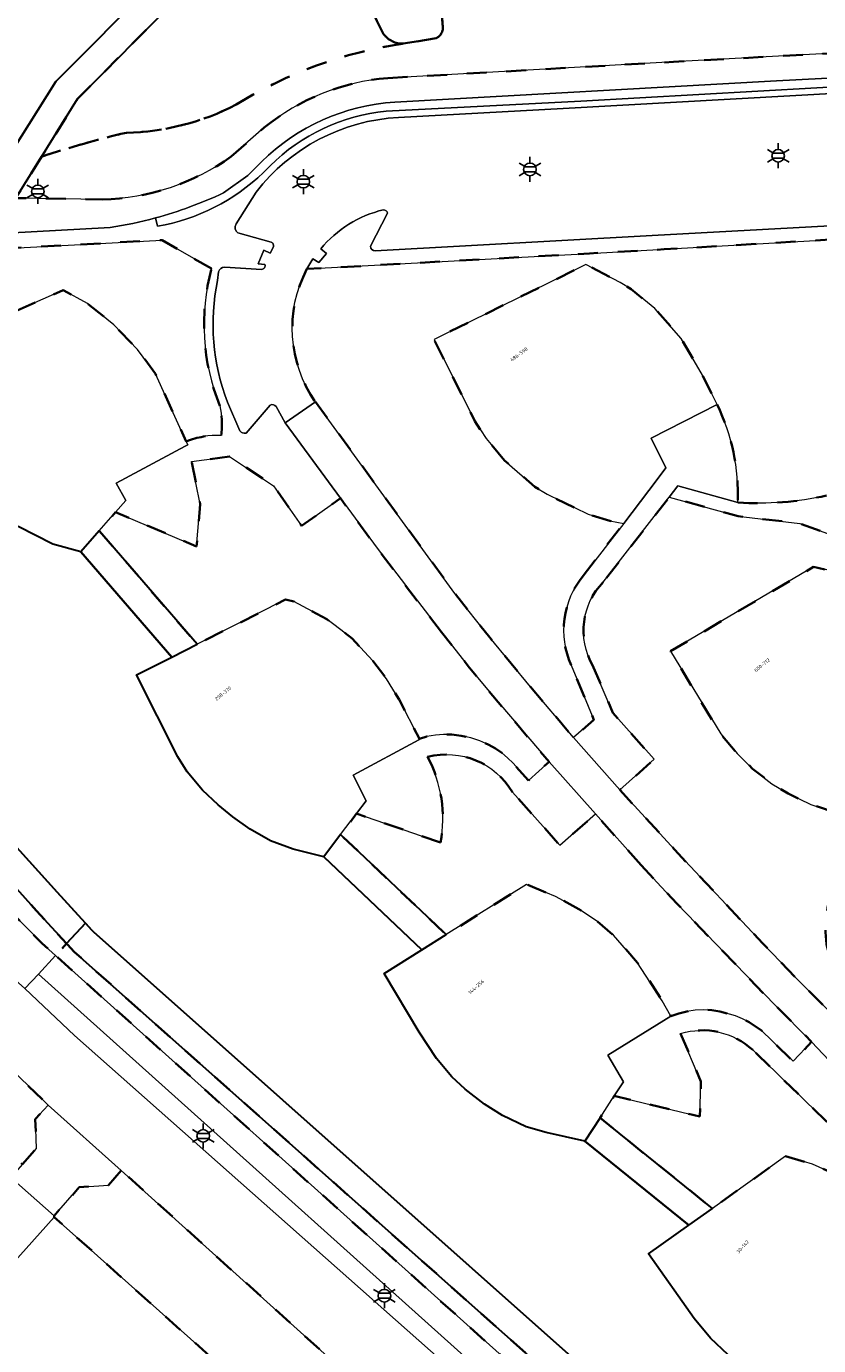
# Model space of a CAD drawing. Extents: x 105780 to 185197, y 477999 to 525027.
# Tile 53 of 256: x 106656 to 106736, y 478647 to 478780. Entities that reach past the tile are written whole.
import ezdxf
from ezdxf.enums import TextEntityAlignment as Align

# ---------------------------------------------------------------- set-up
doc = ezdxf.new("R2010")
doc.units = 0
doc.linetypes.add('XX-HIDDEN', pattern=[4, 2, -2])
for name, color, linetype, lineweight in [('B-GV-GR-HAAG_01-G', 252, 'GR-HAAG1', 13), ('B-GV-GR-MATERIAALGRENS-G', 252, 'XX-HIDDEN', 35), ('B-RO-IE-MEUBILAIR_WEGMEUBILAIR-S', 252, 'Continuous', 25), ('B-WE-GW-WATERGANG_SLOOT_INSTEEK-G', 252, 'Continuous', 30), ('B-XX-KG-KADASTRAAL_BEBOUWING-G', 252, 'Continuous', 20), ('B1-WE-OG-BEBOUWING-T18', 7, 'Continuous', 18), ('B1-WE-OG-TERREIN_ERF-GV', 252, 'Continuous', 18), ('B1-WE-VH-VERHARDING_ASFALT-GV', 252, 'Continuous', 18), ('B1-WE-VH-VERHARDING_BETONSTRAATSTEEN-GV', 252, 'Continuous', 18), ('B1-WE-VH-VERHARDING_HALFVERHARDING_SCHELP-GV', 252, 'Continuous', 18), ('B1-WE-VH-VERHARDING_TEGEL-GV', 252, 'Continuous', 18)]:
    doc.layers.add(name, color=color, linetype=linetype, lineweight=lineweight)
doc.styles.add('NLCS-ISO', font='NLCS-ISO.ttf')
doc.styles.add('NLCS-ISO-M200-T18', font='NLCS-ISO.ttf', dxfattribs={"height": 0.36})
doc.linetypes.add('GR-HAAG1', pattern='A,6,[176,NLCS.shx,S=0.125,R=0,X=0,Y=0],-2', length=8)

# ---------------------------------------------------------------- blocks, each defined once
blk = doc.blocks.new('B-SIE-WEG_LICHTMAST-SO')
at = {"ltscale": 0.1}
for p, q in [((-1.1, 0.63), (-2.19, 1.27)), ((0, 1.27), (0, 2.53)), ((1.1, 0.63), (2.19, 1.27)), ((-1.1, -0.63), (-2.19, -1.27)), ((0, -1.27), (0, -2.53)), ((1.1, -0.63), (2.19, -1.27))]:
    blk.add_line(p, q, dxfattribs=at)
at = {"flags": 128}
for points in [[(-1.16, 0.5), (1.16, 0.5)], [(-1.16, -0.5), (1.16, -0.5)]]:
    blk.add_lwpolyline(points, dxfattribs=at)
at = {"ltscale": 0.1}
blk.add_circle((0, 0), 1.27, dxfattribs=at)
at = {"style": 'NLCS-ISO'}
blk.add_attdef('TYPE', text='', height=1.8, dxfattribs=at).set_placement((0, 2.53), align=Align.BOTTOM_CENTER)

msp = doc.modelspace()

# ---------------------------------------------------------------- linework, layer by layer
at = {"layer": 'B-GV-GR-HAAG_01-G', "flags": 128}
msp.add_lwpolyline([(106657.029, 478684.4), (106655.673, 478682.942), (106660.673, 478678.191), (106705.179, 478638.781), (106710.638, 478633.947), (106711.829, 478635.243)], close=True, dxfattribs=at)
at = {"layer": 'B-GV-GR-MATERIAALGRENS-G', "flags": 128}
for points in [[(106690.502, 478802.438), (106660.996, 478772.792), (106657.365, 478766.939)], [(106697.466, 478785.383), (106697.885, 478780.026)], [(106697.885, 478780.026), (106697.466, 478785.383)], [(106692.315, 478774.878), (106721.182, 478776.516), (106754.265, 478778.313), (106779.011, 478779.774)], [(106697.215, 478778.92), (106693.893, 478778.355)], [(106693.893, 478778.355), (106697.215, 478778.92)], [(106676.509, 478766.959), (106679.844, 478769.883)], [(106657.365, 478766.939), (106654.863, 478762.906), (106654.732, 478762.763), (106663.496, 478762.613)], [(106674.514, 478755.64), (106669.552, 478758.519), (106649.887, 478757.483), (106649.688, 478757.266), (106648.18, 478754.945), (106649.85, 478749.183), (106659.546, 478753.47), (106661.999, 478752.105), (106664.668, 478749.96), (106667.054, 478747.47), (106668.846, 478745.022), (106671.969, 478738.192)], [(106745.498, 478759.064), (106720.238, 478757.589), (106712.702, 478757.175), (106684.152, 478755.604)], [(106645.349, 478699.785), (106657.421, 478687.486), (106658.771, 478686.275), (106659.89, 478687.479), (106656.855, 478690.801), (106653.089, 478694.958), (106649.342, 478699.131), (106645.612, 478703.32), (106642.14, 478707.254), (106638.686, 478711.204), (106635.247, 478715.167), (106622.204, 478730.795), (106611.534, 478743.547), (106623.307, 478755.894), (106622.806, 478755.863), (106622.181, 478755.824)], [(106704.129, 478736.274), (106702.252, 478738.472), (106701.126, 478740.24), (106696.993, 478748.481), (106712.339, 478756.06), (106715.81, 478754.243), (106716.915, 478753.563), (106719.295, 478751.612), (106721.961, 478748.591), (106724.122, 478744.885), (106725.582, 478741.926)], [(106685.016, 478742.173), (106699.113, 478722.83), (106702.621, 478718.385), (106706.73, 478713.4), (106711.098, 478708.279), (106713.143, 478710.081), (106710.852, 478715.593)], [(106712.044, 478724.614), (106716.153, 478729.912), (106714.761, 478730.176), (106712.557, 478730.844), (106708.41, 478732.851), (106707.168, 478733.614), (106704.129, 478736.274)], [(106743.532, 478726.45), (106733.938, 478729.918), (106727.716, 478730.628), (106720.751, 478732.564), (106714.088, 478723.991)], [(106741.434, 478700.005), (106738.349, 478700.452), (106735.058, 478701.538), (106732.754, 478702.637), (106731.131, 478703.619), (106729.176, 478705.14), (106727.617, 478706.676), (106725.948, 478708.653), (106720.881, 478717.005), (106735.32, 478725.512), (106737.407, 478725.06), (106739.624, 478724.035), (106741.679, 478722.695), (106742.794, 478721.852), (106744.364, 478720.459), (106745.756, 478718.973), (106746.904, 478717.491), (106748.198, 478715.479), (106749.865, 478712.625)], [(106713.016, 478715.599), (106715.057, 478710.768), (106719.227, 478706.093), (106715.769, 478703.007), (106721.289, 478696.972), (106730.203, 478687.498), (106733.793, 478683.77), (106737.456, 478680.115), (106739.428, 478682.155), (106738.601, 478683.038), (106737.895, 478684.021), (106737.324, 478685.088), (106736.898, 478686.221), (106736.631, 478687.418), (106736.543, 478688.642), (106736.597, 478689.865), (106736.749, 478691.08), (106736.956, 478692.016), (106737.258, 478692.925), (106737.643, 478693.802), (106738.097, 478694.646), (106741.434, 478700.005)], [(106717.901, 478695.408), (106713.291, 478700.568), (106709.708, 478697.404), (106704.912, 478702.781)], [(106697.646, 478697.687), (106689.162, 478700.603), (106687.563, 478698.483), (106698.217, 478688.389), (106706.342, 478693.458), (106709.265, 478692.236), (106711.61, 478690.966), (106713.518, 478689.697), (106715.106, 478688.326), (106717.562, 478685.545), (106720.037, 478681.717), (106720.924, 478680.143), (106721.72, 478680.427), (106722.54, 478680.633), (106723.377, 478680.757), (106724.222, 478680.801), (106725.045, 478680.761), (106725.86, 478680.634), (106727.443, 478680.181), (106728.141, 478679.892), (106728.814, 478679.547), (106730.068, 478678.705), (106733.257, 478675.593), (106735.138, 478677.577), (106731.411, 478681.293), (106721.514, 478691.527), (106719.931, 478693.228), (106717.901, 478695.408)], [(106622.683, 478694.829), (106646.602, 478673.183), (106655.427, 478665.197), (106656.822, 478666.783), (106656.714, 478669.758), (106658.031, 478671.158), (106654.811, 478674.301), (106652.693, 478674.191), (106649.876, 478676.705), (106635.113, 478689.891)], [(106754.407, 478635.461), (106753.528, 478634.355), (106747.145, 478626.691), (106739.114, 478616.937), (106660.638, 478686.66), (106659.89, 478687.479), (106658.771, 478686.275), (106739.215, 478614.101), (106749.087, 478624.956), (106750.617, 478626.541), (106757.139, 478633.329)], [(106721.898, 478678.395), (106723.959, 478673.561), (106723.849, 478670.014), (106715.205, 478672.103), (106713.762, 478669.88), (106725.107, 478660.745), (106732.507, 478666.024), (106735.219, 478665.216), (106737.991, 478663.974), (106740.907, 478662.09), (106742.983, 478660.272), (106744.424, 478658.667), (106745.57, 478657.205), (106747.794, 478654.093), (106741.641, 478649.661), (106743.633, 478646.962), (106743, 478645.818), (106746.853, 478642.545), (106747.241, 478642.214), (106747.271, 478642.186), (106750.376, 478645.619), (106750.039, 478645.9), (106750.232, 478646.875), (106749.166, 478648.443), (106750.915, 478649.713), (106749.813, 478651.368), (106756.054, 478654.951), (106754.834, 478657.299), (106756.11, 478658.813), (106755.847, 478659.048), (106749.297, 478664.566), (106747.161, 478666.44), (106740.219, 478672.733), (106736.914, 478669.248), (106729.185, 478676.747)], [(106665.403, 478664.58), (106664.129, 478663.087), (106661.168, 478662.896), (106658.615, 478659.981), (106658.644, 478659.846), (106682.083, 478638.914), (106689.356, 478632.401), (106677.154, 478618.44), (106679.181, 478616.645), (106682.991, 478616.982), (106684.471, 478615.676), (106692.535, 478624.673)], [(106691.37, 478641.154), (106665.403, 478664.58)]]:
    msp.add_lwpolyline(points, dxfattribs=at)
for points in [[(106690.502, 478802.438, 0.2248628), (106691.899, 478779.317)], [(106691.899, 478779.317, -0.2248628), (106690.502, 478802.438)], [(106697.885, 478780.026, -0.3151229), (106697.215, 478778.92)], [(106697.215, 478778.92, 0.3151229), (106697.885, 478780.026)], [(106693.893, 478778.355, 0.1024051), (106677.016, 478772.201)], [(106677.016, 478772.201, -0.1024051), (106693.893, 478778.355)], [(106691.899, 478779.317, 0.2428254), (106693.893, 478778.355)], [(106693.893, 478778.355, -0.2428254), (106691.899, 478779.317)], [(106679.844, 478769.883, -0.1511507), (106692.315, 478774.878)], [(106677.016, 478772.201, -0.114802), (106665.917, 478769.359)], [(106665.917, 478769.359, 0.114802), (106677.016, 478772.201)], [(106665.917, 478769.359, 0.0247898), (106657.365, 478766.939)], [(106657.365, 478766.939, -0.0247898), (106665.917, 478769.359)], [(106663.496, 478762.613, 0.1495679), (106676.509, 478766.959)], [(106675.359, 478741.787, -0.1633623), (106674.514, 478755.64)], [(106684.152, 478755.604, 0.2799452), (106685.016, 478742.173)], [(106675.5, 478738.794, 0.0865478), (106675.359, 478741.787)], [(106725.582, 478741.926, -0.1224437), (106727.679, 478732.019)], [(106671.969, 478738.192, -0.1035877), (106675.5, 478738.794)], [(106727.679, 478732.019, 0.0714913), (106736.645, 478732.72)], [(106710.852, 478715.593, -0.2851002), (106712.044, 478724.614)], [(106714.088, 478723.991, 0.3338905), (106713.016, 478715.599)], [(106704.912, 478702.781, 0.3325979), (106696.35, 478706.343)], [(106696.35, 478706.343, -0.1712126), (106697.646, 478697.687)], [(106729.185, 478676.747, 0.265974), (106721.898, 478678.395)]]:
    msp.add_lwpolyline(points, format="xyb", dxfattribs=at)
msp.add_lwpolyline([(106697.735, 478718.918), (106691.251, 478727.411), (106687.536, 478732.446), (106683.624, 478729.666), (106680.795, 478733.713), (106676.329, 478736.676), (106672.505, 478736.146), (106673.388, 478731.866), (106673.019, 478727.579), (106664.839, 478731.048), (106663.188, 478729.161), (106673.08, 478717.708), (106682.003, 478722.215), (106682.841, 478722.016), (106686.168, 478720.23), (106688.711, 478718.291), (106690.817, 478716.027), (106692.211, 478714.215), (106693.459, 478712.128), (106695.521, 478708.171), (106696.27, 478708.38), (106697.131, 478708.537), (106697.955, 478708.605), (106698.782, 478708.589), (106699.75, 478708.47), (106700.702, 478708.255), (106701.628, 478707.948), (106702.522, 478707.558), (106703.198, 478707.182), (106703.833, 478706.74), (106704.426, 478706.244), (106704.979, 478705.703), (106706.529, 478703.949), (106708.62, 478705.836), (106702.562, 478712.922), (106700.589, 478715.318)], close=True, dxfattribs=at)
at = {"layer": 'B-WE-GW-WATERGANG_SLOOT_INSTEEK-G', "flags": 128}
for points in [[(106803.41, 478770.821), (106803.224, 478770.995), (106803.708, 478771.022), (106807.236, 478771.22), (106804.115, 478773.292), (106776.291, 478791.764), (106743.489, 478816.755), (106723.003, 478826.477), (106709.144, 478825.331), (106688.508, 478804.404), (106658.793, 478774.547), (106652.563, 478764.679), (106650.225, 478762.651), (106654.22, 478762.871), (106654.863, 478762.906), (106657.365, 478766.939), (106660.996, 478772.792), (106690.502, 478802.438)], [(106652.563, 478764.679), (106658.793, 478774.547), (106688.508, 478804.404)], [(106726.701, 478645.95), (106724.919, 478647.624), (106723.258, 478649.632), (106718.669, 478656.152), (106722.739, 478659.056), (106712.23, 478667.519), (106708.312, 478668.389), (106706.317, 478668.99), (106703.92, 478670.114), (106702.092, 478671.256), (106700.147, 478672.787), (106698.8, 478674.042), (106697.231, 478675.894), (106695.497, 478678.539), (106691.945, 478684.475), (106695.763, 478686.857), (106685.867, 478696.233), (106682.77, 478697.016), (106680.462, 478697.871), (106678.429, 478699.039), (106676.677, 478700.268), (106675.179, 478701.502), (106673.595, 478702.966), (106672.065, 478704.84), (106671.11, 478706.325), (106666.934, 478714.604), (106670.504, 478716.407), (106661.327, 478727.032), (106658.489, 478727.806), (106654.999, 478729.603)], [(106655.168, 478696.833), (106658.926, 478692.685), (106661.048, 478690.363), (106661.803, 478689.536), (106662.427, 478688.853), (106662.607, 478688.656), (106738.8, 478620.961), (106745.389, 478628.259), (106752.028, 478635.612), (106750.83, 478636.631)]]:
    msp.add_lwpolyline(points, dxfattribs=at)
for points in [[(106640.797, 478713.043), (106637.364, 478716.999), (106633.942, 478720.966), (106629.379, 478726.286), (106624.833, 478731.618), (106620.307, 478736.966), (106615.725, 478742.422), (106611.534, 478743.547), (106622.204, 478730.795), (106635.247, 478715.167), (106638.686, 478711.204), (106642.14, 478707.254), (106645.612, 478703.32), (106649.342, 478699.131), (106653.089, 478694.958), (106656.855, 478690.801), (106659.89, 478687.479), (106661.803, 478689.536), (106661.048, 478690.363), (106658.926, 478692.685), (106655.168, 478696.833), (106651.429, 478700.997), (106647.707, 478705.177), (106644.244, 478709.102)], [(106663.188, 478729.161), (106661.327, 478727.032), (106670.504, 478716.407), (106673.08, 478717.708)], [(106687.563, 478698.483), (106685.867, 478696.233), (106695.763, 478686.857), (106698.217, 478688.389)], [(106662.607, 478688.656), (106662.427, 478688.853), (106661.803, 478689.536), (106659.89, 478687.479), (106660.638, 478686.66), (106739.114, 478616.937), (106738.8, 478620.961)], [(106713.762, 478669.88), (106712.23, 478667.519), (106722.739, 478659.056), (106725.107, 478660.745)]]:
    msp.add_lwpolyline(points, close=True, dxfattribs=at)
at = {"layer": 'B-XX-KG-KADASTRAAL_BEBOUWING-G', "flags": 128}
for points in [[(106716.153, 478729.912), (106719.53, 478734.357), (106720.415, 478735.522), (106718.933, 478738.52), (106725.582, 478741.926), (106724.122, 478744.885), (106721.961, 478748.591), (106719.295, 478751.612), (106716.915, 478753.563), (106715.81, 478754.243), (106712.339, 478756.06), (106696.993, 478748.481), (106701.126, 478740.24), (106702.252, 478738.472), (106704.129, 478736.274), (106707.168, 478733.614), (106708.41, 478732.851), (106712.557, 478730.844), (106714.761, 478730.176)], [(106649.85, 478749.183), (106646.344, 478747.767), (106643.866, 478746.766), (106645.961, 478741.396), (106647.84, 478737.166), (106649.043, 478735.347), (106650.905, 478733.014), (106652.991, 478731.091), (106654.999, 478729.603), (106658.489, 478727.806), (106661.327, 478727.032), (106663.188, 478729.161), (106664.839, 478731.048), (106665.873, 478732.23), (106664.905, 478733.974), (106671.843, 478737.705), (106672.123, 478737.856), (106671.969, 478738.192), (106668.846, 478745.022), (106667.054, 478747.47), (106664.668, 478749.96), (106661.999, 478752.105), (106659.546, 478753.47)], [(106749.865, 478712.625), (106748.198, 478715.479), (106746.904, 478717.491), (106745.756, 478718.973), (106744.364, 478720.459), (106742.794, 478721.852), (106741.679, 478722.695), (106739.624, 478724.035), (106737.407, 478725.06), (106735.32, 478725.512), (106720.881, 478717.005), (106725.948, 478708.653), (106727.617, 478706.676), (106729.176, 478705.14), (106731.131, 478703.619), (106732.754, 478702.637), (106735.058, 478701.538), (106738.349, 478700.452), (106741.434, 478700.005), (106744.368, 478704.723), (106745.088, 478705.881), (106743.337, 478708.769)], [(106673.08, 478717.708), (106670.504, 478716.407), (106666.934, 478714.604), (106671.11, 478706.325), (106672.065, 478704.84), (106673.595, 478702.966), (106675.179, 478701.502), (106676.677, 478700.268), (106678.429, 478699.039), (106680.462, 478697.871), (106682.77, 478697.016), (106685.867, 478696.233), (106687.563, 478698.483), (106689.162, 478700.603), (106690.136, 478701.895), (106688.813, 478704.486), (106695.472, 478708.055), (106695.521, 478708.171), (106693.459, 478712.128), (106692.211, 478714.215), (106690.817, 478716.027), (106688.711, 478718.291), (106686.168, 478720.23), (106682.841, 478722.016), (106682.003, 478722.215)], [(106698.217, 478688.389), (106695.763, 478686.857), (106691.945, 478684.475), (106695.497, 478678.539), (106697.231, 478675.894), (106698.8, 478674.042), (106700.147, 478672.787), (106702.092, 478671.256), (106703.92, 478670.114), (106706.317, 478668.99), (106708.312, 478668.389), (106712.23, 478667.519), (106713.762, 478669.88), (106715.205, 478672.103), (106716.12, 478673.512), (106714.546, 478676.208), (106720.924, 478680.143), (106720.037, 478681.717), (106717.562, 478685.545), (106715.106, 478688.326), (106713.518, 478689.697), (106711.61, 478690.966), (106709.265, 478692.236), (106706.342, 478693.458)], [(106725.107, 478660.745), (106722.739, 478659.056), (106718.669, 478656.152), (106723.258, 478649.632), (106724.919, 478647.624), (106726.701, 478645.95), (106728.25, 478644.708), (106730.524, 478643.29), (106732.735, 478642.347), (106735.024, 478641.624), (106738.842, 478640.879), (106740.25, 478640.85), (106742.85, 478645.547), (106743, 478645.818), (106743.633, 478646.962), (106741.641, 478649.661), (106747.794, 478654.093), (106745.57, 478657.205), (106744.424, 478658.667), (106742.983, 478660.272), (106740.907, 478662.09), (106737.991, 478663.974), (106735.219, 478665.216), (106732.507, 478666.024)], [(106643.627, 478643.092), (106659.521, 478628.86), (106662.364, 478632.032), (106669.856, 478625.303), (106682.083, 478638.914), (106658.644, 478659.846)]]:
    msp.add_lwpolyline(points, close=True, dxfattribs=at)
at = {"layer": 'B1-WE-OG-TERREIN_ERF-GV', "flags": 128}
msp.add_lwpolyline([(106555.083, 478565.611), (106567.359, 478579.289), (106578.98, 478592.237), (106579.647, 478592.98), (106581.677, 478591.274), (106593.889, 478604.881), (106601.428, 478598.115), (106613.718, 478611.808), (106614.753, 478610.88), (106614.905, 478611.049), (106628.302, 478625.996), (106643.627, 478643.092), (106658.644, 478659.846), (106658.615, 478659.981), (106654.249, 478663.856), (106653.972, 478663.152), (106612.958, 478617.374), (106586.41, 478608.373), (106531.906, 478548.642)], dxfattribs=at)
at = {"layer": 'B1-WE-VH-VERHARDING_ASFALT-GV', "flags": 128}
for points in [[(106779.011, 478779.774), (106754.265, 478778.313), (106721.182, 478776.516), (106692.315, 478774.878)], [(106693.036, 478772.456), (106731.573, 478774.589), (106764.012, 478776.301), (106778.304, 478777.114)], [(106679.844, 478769.883), (106676.509, 478766.959)], [(106675.732, 478763.283), (106678.194, 478765.035), (106679.582, 478766.429)], [(106663.496, 478762.613), (106654.732, 478762.763), (106651.364, 478759.093), (106664.287, 478759.784)], [(106737.456, 478680.115), (106733.793, 478683.77), (106730.203, 478687.498), (106721.289, 478696.972), (106715.769, 478703.007), (106711.098, 478708.279), (106706.73, 478713.4), (106702.621, 478718.385), (106699.113, 478722.83), (106685.016, 478742.173), (106681.971, 478740.082), (106687.536, 478732.446), (106691.251, 478727.411), (106697.735, 478718.918), (106700.589, 478715.318), (106702.562, 478712.922), (106708.62, 478705.836), (106713.291, 478700.568), (106717.901, 478695.408), (106719.931, 478693.228), (106721.514, 478691.527), (106731.411, 478681.293), (106735.138, 478677.577), (106737.488, 478675.08)], [(106692.535, 478624.673), (106705.179, 478638.781), (106660.673, 478678.191), (106655.673, 478682.942), (106654.059, 478684.398), (106643.9, 478693.347), (106641.147, 478695.964)], [(106633.537, 478693.827), (106633.655, 478693.543), (106633.609, 478693.238), (106650.894, 478677.8), (106654.811, 478674.301), (106658.031, 478671.158), (106665.403, 478664.58), (106691.37, 478641.154)]]:
    msp.add_lwpolyline(points, dxfattribs=at)
at = {"layer": 'B1-WE-VH-VERHARDING_ASFALT-GV'}
for points in [[(106692.315, 478774.878, 0.1511507), (106679.844, 478769.883)], [(106679.582, 478766.429, -0.1811439), (106693.036, 478772.456)], [(106676.509, 478766.959, -0.1495679), (106663.496, 478762.613)], [(106668.846, 478760.759, 0.0429625), (106675.732, 478763.283)], [(106664.287, 478759.784, 0.0274303), (106668.846, 478760.759)]]:
    msp.add_lwpolyline(points, format="xyb", dxfattribs=at)
at = {"layer": 'B1-WE-VH-VERHARDING_BETONSTRAATSTEEN-GV', "flags": 128}
for points in [[(106778.152, 478776.184), (106747.564, 478774.581), (106711.829, 478772.564), (106692.151, 478771.528)], [(106693.403, 478770.908), (106710.025, 478771.805), (106744.386, 478773.735), (106779.793, 478775.583)], [(106779.793, 478775.583), (106744.386, 478773.735), (106710.025, 478771.805), (106693.403, 478770.908)], [(106680.432, 478766.03), (106679.757, 478765.341)], [(106691.061, 478757.429), (106719.024, 478758.98), (106760.515, 478761.239), (106778.542, 478762.284), (106780.456, 478766.306)], [(106676.994, 478760.148), (106679.017, 478763.373)], [(106679.017, 478763.373), (106676.994, 478760.148)], [(106692.302, 478761.223), (106690.562, 478757.895)], [(106664.287, 478759.784), (106651.364, 478759.093), (106649.887, 478757.483), (106669.552, 478758.519), (106674.514, 478755.64)], [(106669.075, 478759.929), (106668.846, 478760.759)], [(106680.529, 478758.321), (106677.187, 478759.247)], [(106677.187, 478759.247), (106680.529, 478758.321)], [(106679.919, 478756.062), (106679.232, 478756.127), (106679.801, 478757.505), (106680.439, 478757.188), (106680.769, 478757.844)], [(106680.769, 478757.844), (106680.439, 478757.188), (106679.801, 478757.505), (106679.232, 478756.127), (106679.919, 478756.062)], [(106684.152, 478755.604), (106684.442, 478756.129), (106684.756, 478756.64), (106685.367, 478756.273), (106686.127, 478757.172), (106685.547, 478757.627)], [(106675.854, 478755.784), (106679.58, 478755.56)], [(106679.58, 478755.56), (106675.854, 478755.784)], [(106675.119, 478754.437), (106675.241, 478755.316)], [(106675.241, 478755.316), (106675.119, 478754.437)], [(106672.505, 478736.146), (106676.329, 478736.676), (106680.795, 478733.713), (106683.624, 478729.666), (106687.536, 478732.446), (106681.971, 478740.082), (106681.043, 478741.702)], [(106677.388, 478739.257), (106676.131, 478742.163)], [(106676.131, 478742.163), (106677.388, 478739.257)], [(106680.436, 478741.845), (106678.005, 478739.038)], [(106678.005, 478739.038), (106680.436, 478741.845)], [(106681.043, 478741.702), (106681.971, 478740.082), (106685.016, 478742.173)], [(106725.582, 478741.926), (106718.933, 478738.52), (106720.415, 478735.522), (106719.53, 478734.357), (106716.153, 478729.912), (106712.044, 478724.614)], [(106671.969, 478738.192), (106672.123, 478737.856), (106671.843, 478737.705), (106664.905, 478733.974), (106665.873, 478732.23), (106664.839, 478731.048), (106673.019, 478727.579), (106673.388, 478731.866), (106672.505, 478736.146)], [(106714.088, 478723.991), (106720.751, 478732.564), (106721.634, 478733.699), (106727.679, 478732.019)], [(106710.852, 478715.593), (106713.143, 478710.081), (106711.098, 478708.279), (106715.769, 478703.007), (106719.227, 478706.093), (106715.057, 478710.768)], [(106715.057, 478710.768), (106713.016, 478715.599)], [(106708.62, 478705.836), (106706.529, 478703.949), (106704.979, 478705.703), (106704.426, 478706.244), (106703.833, 478706.74), (106703.198, 478707.182), (106702.522, 478707.558), (106701.628, 478707.948), (106700.702, 478708.255), (106699.75, 478708.47), (106698.782, 478708.589), (106697.955, 478708.605), (106697.131, 478708.537), (106696.27, 478708.38), (106695.521, 478708.171), (106695.472, 478708.055), (106688.813, 478704.486), (106690.136, 478701.895), (106689.162, 478700.603), (106697.646, 478697.687)], [(106704.912, 478702.781), (106709.708, 478697.404), (106713.291, 478700.568), (106708.62, 478705.836)], [(106729.185, 478676.747), (106736.914, 478669.248), (106740.219, 478672.733), (106737.488, 478675.08), (106735.138, 478677.577), (106733.257, 478675.593), (106730.068, 478678.705), (106728.814, 478679.547), (106728.141, 478679.892), (106727.443, 478680.181), (106725.86, 478680.634), (106725.045, 478680.761), (106724.222, 478680.801), (106723.377, 478680.757), (106722.54, 478680.633), (106721.72, 478680.427), (106720.924, 478680.143), (106714.546, 478676.208), (106716.12, 478673.512), (106715.205, 478672.103), (106723.849, 478670.014), (106723.959, 478673.561), (106721.898, 478678.395)]]:
    msp.add_lwpolyline(points, dxfattribs=at)
at = {"layer": 'B1-WE-VH-VERHARDING_BETONSTRAATSTEEN-GV'}
for points in [[(106679.017, 478763.373, -0.2172025), (106693.403, 478770.908)], [(106693.403, 478770.908, 0.2172025), (106679.017, 478763.373)], [(106692.151, 478771.528, 0.1718618), (106680.432, 478766.03)], [(106679.757, 478765.341, -0.1507321), (106669.075, 478759.929)], [(106685.547, 478757.627, -0.1649816), (106691.895, 478761.576)], [(106691.895, 478761.576, -0.376286), (106692.302, 478761.223)], [(106668.846, 478760.759, -0.0274303), (106664.287, 478759.784)], [(106677.187, 478759.247, -0.3984689), (106676.994, 478760.148)], [(106676.994, 478760.148, 0.3984689), (106677.187, 478759.247)], [(106680.769, 478757.844, 0.4145706), (106680.529, 478758.321)], [(106680.529, 478758.321, -0.4145706), (106680.769, 478757.844)], [(106690.562, 478757.895, 0.4051683), (106691.061, 478757.429)], [(106675.241, 478755.316, -0.3711009), (106675.854, 478755.784)], [(106675.854, 478755.784, 0.3711009), (106675.241, 478755.316)], [(106679.58, 478755.56, 0.4867114), (106679.919, 478756.062)], [(106679.919, 478756.062, -0.4867114), (106679.58, 478755.56)], [(106674.514, 478755.64, 0.1633623), (106675.359, 478741.787)], [(106676.131, 478742.163, -0.1425759), (106675.119, 478754.437)], [(106675.119, 478754.437, 0.1425759), (106676.131, 478742.163)], [(106685.016, 478742.173, -0.2799452), (106684.152, 478755.604)], [(106675.359, 478741.787, -0.0865478), (106675.5, 478738.794)], [(106681.043, 478741.702, 0.4134606), (106680.436, 478741.845)], [(106680.436, 478741.845, -0.4134606), (106681.043, 478741.702)], [(106727.679, 478732.019, 0.1224437), (106725.582, 478741.926)], [(106675.5, 478738.794, 0.1035877), (106671.969, 478738.192)], [(106678.005, 478739.038, -0.3159361), (106677.388, 478739.257)], [(106677.388, 478739.257, 0.3159361), (106678.005, 478739.038)], [(106712.044, 478724.614, 0.2851002), (106710.852, 478715.593)], [(106713.016, 478715.599, -0.3338905), (106714.088, 478723.991)], [(106696.35, 478706.343, -0.3325979), (106704.912, 478702.781)], [(106697.646, 478697.687, 0.1712126), (106696.35, 478706.343)], [(106721.898, 478678.395, -0.265974), (106729.185, 478676.747)]]:
    msp.add_lwpolyline(points, format="xyb", dxfattribs=at)
at = {"layer": 'B1-WE-VH-VERHARDING_BETONSTRAATSTEEN-GV', "flags": 128}
msp.add_lwpolyline([(106658.031, 478671.158), (106656.714, 478669.758), (106656.822, 478666.783), (106655.427, 478665.197), (106654.249, 478663.856), (106658.615, 478659.981), (106661.168, 478662.896), (106664.129, 478663.087), (106665.403, 478664.58)], close=True, dxfattribs=at)
at = {"layer": 'B1-WE-VH-VERHARDING_HALFVERHARDING_SCHELP-GV', "flags": 128}
msp.add_lwpolyline([(106727.679, 478732.019), (106721.634, 478733.699), (106720.751, 478732.564), (106727.716, 478730.628), (106733.938, 478729.918), (106743.532, 478726.45)], dxfattribs=at)
at = {"layer": 'B1-WE-VH-VERHARDING_HALFVERHARDING_SCHELP-GV'}
msp.add_lwpolyline([(106736.645, 478732.72, -0.0714913), (106727.679, 478732.019)], format="xyb", dxfattribs=at)
at = {"layer": 'B1-WE-VH-VERHARDING_TEGEL-GV', "flags": 128}
for points in [[(106778.304, 478777.114), (106764.012, 478776.301), (106731.573, 478774.589), (106693.036, 478772.456)], [(106692.151, 478771.528), (106711.829, 478772.564), (106747.564, 478774.581), (106778.152, 478776.184)], [(106679.582, 478766.429), (106678.194, 478765.035), (106675.732, 478763.283)], [(106679.757, 478765.341), (106680.432, 478766.03)], [(106780.456, 478766.306), (106778.542, 478762.284), (106760.515, 478761.239), (106719.024, 478758.98), (106691.061, 478757.429)], [(106685.547, 478757.627), (106686.127, 478757.172), (106685.367, 478756.273), (106684.756, 478756.64), (106684.442, 478756.129), (106684.152, 478755.604), (106712.702, 478757.175), (106720.238, 478757.589), (106745.498, 478759.064), (106746.642, 478759.131), (106784.805, 478761.097), (106784.802, 478761.631), (106783.89, 478761.734), (106783.817, 478763.008), (106784.542, 478763.323)], [(106690.562, 478757.895), (106692.302, 478761.223)], [(106668.846, 478760.759), (106669.075, 478759.929)], [(106608.621, 478744.644), (106607.38, 478741.741), (106609.118, 478739.288), (106637.412, 478704.458), (106638.941, 478702.71), (106641.385, 478700.087), (106642.669, 478698.806), (106645.312, 478696.321), (106646.559, 478695.004), (106647.379, 478694.062), (106648.93, 478692.103), (106650.19, 478690.236), (106651.149, 478688.471), (106651.677, 478687.617), (106652.834, 478685.957), (106654.059, 478684.398), (106655.673, 478682.942), (106657.029, 478684.4), (106658.771, 478686.275), (106657.421, 478687.486), (106645.349, 478699.785)]]:
    msp.add_lwpolyline(points, dxfattribs=at)
at = {"layer": 'B1-WE-VH-VERHARDING_TEGEL-GV'}
for points in [[(106693.036, 478772.456, 0.1811439), (106679.582, 478766.429)], [(106680.432, 478766.03, -0.1718618), (106692.151, 478771.528)], [(106669.075, 478759.929, 0.1507321), (106679.757, 478765.341)], [(106675.732, 478763.283, -0.0429625), (106668.846, 478760.759)], [(106691.895, 478761.576, 0.1649816), (106685.547, 478757.627)], [(106692.302, 478761.223, 0.376286), (106691.895, 478761.576)], [(106691.061, 478757.429, -0.4051683), (106690.562, 478757.895)]]:
    msp.add_lwpolyline(points, format="xyb", dxfattribs=at)
at = {"layer": 'B1-WE-VH-VERHARDING_TEGEL-GV', "flags": 128}
msp.add_lwpolyline([(106658.771, 478686.275), (106657.029, 478684.4), (106711.829, 478635.243), (106714.176, 478633.137), (106716.657, 478630.911), (106696.789, 478608.736), (106698.677, 478606.997), (106718.532, 478629.223), (106737.531, 478612.177), (106739.215, 478614.101)], close=True, dxfattribs=at)

# ---------------------------------------------------------------- block references
at = {"layer": 'B-RO-IE-MEUBILAIR_WEGMEUBILAIR-S', "xscale": 0.5, "yscale": 0.5, "zscale": 0.5}
for p in [(106731.758, 478767.032), (106706.681, 478765.655), (106683.798, 478764.415), (106656.976, 478763.438), (106673.682, 478668.065), (106691.985, 478651.923)]:
    msp.add_blockref('B-SIE-WEG_LICHTMAST-SO', p, dxfattribs=at)

# ---------------------------------------------------------------- texts
at = {"layer": 'B1-WE-OG-BEBOUWING-T18', "style": 'NLCS-ISO-M200-T18'}
for s, rotation, p in [('486-598', 36.2, (106705.575, 478746.987)), ('600-712', 39.4, (106730.123, 478715.601)), ('258-370', 38.9, (106675.686, 478712.741)), ('144-256', 41.8, (106701.255, 478683.109)), ('30-142', 47.9, (106728.173, 478656.864))]:
    msp.add_text(s, height=0.36, rotation=rotation, dxfattribs=at).set_placement(p, align=Align.MIDDLE)

doc.saveas('drawing.dxf')
